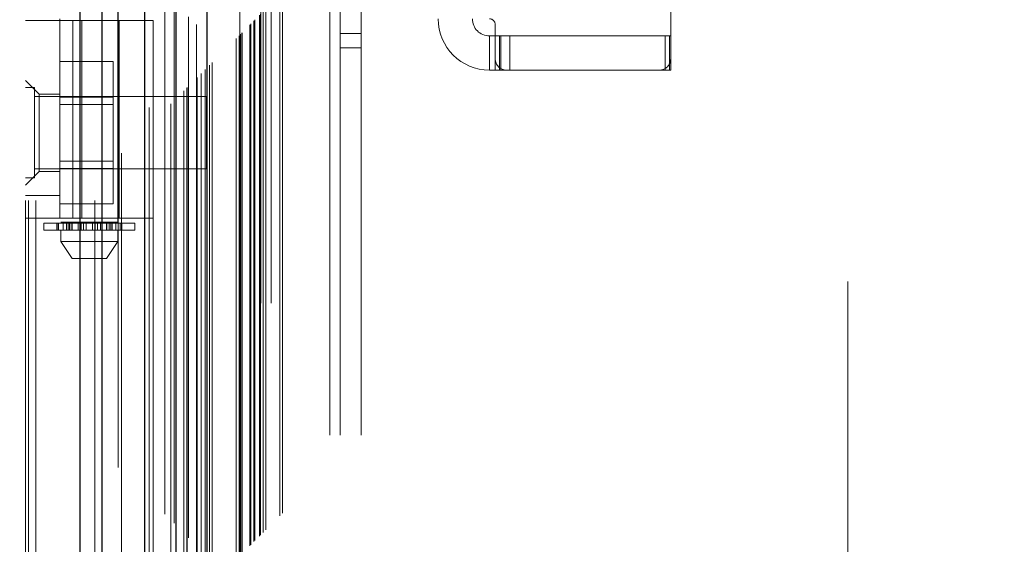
# Model space of a CAD drawing. Header units: inches. Extents: x 0.2 to 10.8, y 0.2 to 8.2.
# Tile 64 of 145: x 3.162 to 3.351, y 3.916 to 4.016. Entities that reach past the tile are written whole.
import ezdxf

# ---------------------------------------------------------------- set-up
doc = ezdxf.new("R2010")
doc.units = ezdxf.units.IN
doc.header["$MEASUREMENT"] = 0
doc.linetypes.add('HIDDEN', pattern=[0.075, 0.05, -0.025])
doc.layers.add('DIMENSIONS', color=140, linetype='Continuous')
doc.styles.add('SLDTEXTSTYLE0', font='TXT', dxfattribs={"width": 0.7})
doc.dimstyles.new('SLDDIMSTYLE0', dxfattribs={"dimtxt": 0.084961, "dimasz": 0.13, "dimexe": 0, "dimexo": 0.0625, "dimgap": 0.02124, "dimtad": 0, "dimtih": 1, "dimtoh": 1, "dimlfac": 18, "dimrnd": 1e-09, "dimzin": 12, "dimdsep": 46, "dimtxsty": 'SLDTEXTSTYLE0', "dimsah": 1, "dimcen": 0.09, "dimadec": 0, "dimazin": 3, "dimtfac": 1, "dimtofl": 0, "dimtmove": 0, "dimatfit": 3, "dimfxl": 0, "dimfrac": 2, "dimtolj": 1, "dimtzin": 12, "dimarcsym": 0})

# ---------------------------------------------------------------- blocks, each defined once
blk = doc.blocks.new('_D')
at = {"layer": 'DIMENSIONS'}
for p, q in [((3.30136, 4.89045), (2.69101, 4.89045)), ((2.81601, 4.89045), (2.81601, 4.25167)), ((2.65443, 4.09762), (2.6259, 4.09762)), ((2.6259, 4.09762), (2.6259, 3.96259)), ((2.97758, 4.09762), (3.00611, 4.09762)), ((3.00611, 4.09762), (3.00611, 3.96259)), ((2.6259, 3.96259), (2.65443, 3.96259)), ((3.00611, 3.96259), (2.97758, 3.96259)), ((2.81601, 3.23026), (2.81601, 3.94357)), ((3.3014, 3.23026), (2.69101, 3.23026))]:
    blk.add_line(p, q, dxfattribs=at)
for points in [[(2.81601, 4.89045), (2.79601, 4.76045), (2.83601, 4.76045)], [(2.81601, 3.23026), (2.83601, 3.36026), (2.79601, 3.36026)]]:
    blk.add_solid(points, dxfattribs=at)
at = {"layer": 'DIMENSIONS', "char_height": 0.083333, "attachment_point": 1, "style": 'SLDTEXTSTYLE0'}
for s, insert in [('29.88', (2.65443, 4.22406)), ('759.0', (2.65443, 4.07001))]:
    blk.add_mtext(s, dxfattribs=dict(at, insert=insert))

msp = doc.modelspace()

# ---------------------------------------------------------------- linework, layer by layer
at = {"color": 7, "linetype": 'HIDDEN', "lineweight": 18}
for p, q in [((3.1655913, 3.0817514), (3.1655913, 5.4497868)), ((3.1635913, 3.0817514), (3.1635913, 5.0451831)), ((3.1641771, 3.0817514), (3.1641771, 5.0448509)), ((3.1655913, 3.0817514), (3.1655913, 5.0441856)), ((3.1768944, 3.0817514), (3.1768944, 5.0388685)), ((3.1783086, 3.0817514), (3.1783086, 5.0386959)), ((3.18139, 5.0304811), (3.18139, 3.0902312)), ((3.1820059, 3.0908408), (3.1820059, 5.0298734)), ((3.1873413, 3.099616), (3.1873413, 5.0210982)), ((3.1880968, 3.0996872), (3.1880968, 5.0210269)), ((3.1903411, 5.0215598), (3.1903411, 3.0991544)), ((3.1914759, 3.1003108), (3.1914759, 5.0204034)), ((3.1920793, 5.0197996), (3.1920793, 3.100913)), ((3.1939757, 3.1028106), (3.1939757, 5.0179036)), ((3.1945184, 3.1033533), (3.1945184, 5.0173609)), ((3.1946182, 3.103453), (3.1946182, 5.0172611)), ((3.1948896, 5.0169958), (3.1948896, 3.1037262)), ((3.1963974, 5.0155034), (3.1963974, 3.1052107)), ((3.196418, 3.1052515), (3.196418, 5.0154637)), ((3.1965073, 3.1053422), (3.1965073, 5.015372)), ((3.1973035, 3.1061404), (3.1973035, 5.0145732)), ((3.1980533, 3.1068882), (3.1980533, 5.013826)), ((3.1983671, 5.01354), (3.1983671, 3.1071742)), ((3.1989216, 3.1077564), (3.1989216, 5.0129577)), ((3.1994087, 3.1082436), (3.1994087, 5.0124706)), ((3.203998, 3.1128329), (3.203998, 5.0078813)), ((3.2045535, 3.1133884), (3.2045535, 5.0073257)), ((3.2048313, 5.007048), (3.2048313, 3.1136662)), ((3.2048313, 3.1136662), (3.2048313, 5.007048)), ((3.2051091, 3.113944), (3.2051091, 5.0067702)), ((3.2051409, 3.1139641), (3.2051409, 5.0067419)), ((3.2066369, 3.1154718), (3.2066369, 5.0052424)), ((3.2066369, 3.1154718), (3.2066369, 5.0052424)), ((3.2067975, 3.1156324), (3.2067975, 5.0050818)), ((3.207417, 3.1162519), (3.207417, 5.0044623)), ((3.2076091, 3.116444), (3.2076091, 5.0042702)), ((3.2086908, 3.1175127), (3.2086908, 5.0032005)), ((3.2091623, 3.1179972), (3.2091623, 5.002717)), ((3.2096777, 3.1185126), (3.2096777, 5.0022016)), ((3.2124047, 3.1212395), (3.2124047, 4.9994746)), ((3.2128903, 3.121727), (3.2128903, 4.9990008)), ((3.2219802, 3.1366959), (3.2219802, 4.9839737)), ((3.2219802, 3.1366959), (3.2219802, 4.9839737)), ((3.2239802, 3.1366959), (3.2239802, 4.9839737)), ((3.2279802, 3.1366959), (3.2279802, 4.9839737)), ((3.2047352, 3.1620515), (3.2047352, 4.9586626)), ((3.2087352, 3.1620515), (3.2087352, 4.9586626)), ((3.2107352, 3.1620515), (3.2107352, 4.9586626)), ((3.2107352, 3.1620515), (3.2107352, 4.9586626)), ((3.3214019, 3.2662182), (3.3214019, 4.854496)), ((3.1703717, 4.1416543), (3.1703717, 3.9776123)), ((3.1813079, 3.9776123), (3.1813079, 4.1416543)), ((3.2873883, 4.0089684), (3.2873883, 4.1117681)), ((3.1635913, 4.0162956), (3.1880883, 4.0162956)), ((3.170153, 4.0166237), (3.170153, 4.0162956)), ((3.170153, 3.9783472), (3.170153, 4.0162956)), ((3.1726696, 3.9783472), (3.1726696, 4.0162956)), ((3.1743679, 4.0162956), (3.1743679, 3.9783472)), ((3.1815266, 3.9783472), (3.1815266, 4.0162956)), ((3.1880883, 3.9783472), (3.1880883, 4.0162956)), ((3.2537051, 4.0155301), (3.2537051, 4.0089684)), ((3.2239802, 4.0138348), (3.2279802, 4.0138348)), ((3.2526114, 4.0133429), (3.2526114, 4.0067812)), ((3.2526114, 4.0133429), (3.2537051, 4.0133429)), ((3.2537051, 4.0133429), (3.2547987, 4.0133429)), ((3.2545511, 4.0067812), (3.2545511, 4.0133429)), ((3.2547987, 4.0067812), (3.2547987, 4.0133429)), ((3.2862947, 4.0133429), (3.2547987, 4.0133429)), ((3.2565005, 4.0067812), (3.2565005, 4.0133429)), ((3.2862947, 4.0067812), (3.2862947, 4.0133429)), ((3.2862947, 4.0133429), (3.2873883, 4.0133429)), ((3.2871505, 4.0067812), (3.2871505, 4.0133429)), ((3.2239802, 4.011057), (3.2279802, 4.011057)), ((3.170153, 4.0084154), (3.1804308, 4.0084154)), ((3.1804308, 4.0015834), (3.1804308, 4.0084154)), ((3.2537051, 4.0067812), (3.2537051, 4.0089684)), ((3.2873883, 4.0067812), (3.2873883, 4.0089684)), ((3.2537051, 4.0067812), (3.2526114, 4.0067812)), ((3.2547987, 4.0067812), (3.2537051, 4.0067812)), ((3.2558923, 4.0067812), (3.2547987, 4.0067812)), ((3.2558923, 4.0067812), (3.2852011, 4.0067812)), ((3.2862947, 4.0067812), (3.2852011, 4.0067812)), ((3.2873883, 4.0067812), (3.2862947, 4.0067812)), ((3.166216, 4.002188), (3.1635913, 4.0048127)), ((3.1653274, 4.003432), (3.1635913, 4.003432)), ((3.1653274, 3.9860709), (3.1653274, 4.003432)), ((3.1983135, 4.0016959), (3.1653274, 4.0016959)), ((3.166216, 4.002188), (3.166216, 3.9947514)), ((3.170153, 4.002188), (3.166216, 4.002188)), ((3.170153, 4.0015834), (3.1804308, 4.0015834)), ((3.1804308, 3.9879195), (3.1804308, 4.0015834)), ((3.1983135, 3.987807), (3.1983135, 4.0016959)), ((3.1804308, 4.0001931), (3.170153, 4.0001931)), ((3.166216, 3.9947514), (3.166216, 3.9873149)), ((3.170153, 3.9893098), (3.1804308, 3.9893098)), ((3.1635913, 3.9846902), (3.166216, 3.9873149)), ((3.1653274, 3.987807), (3.1983135, 3.987807)), ((3.166216, 3.9873149), (3.170153, 3.9873149)), ((3.170153, 3.9879195), (3.1804308, 3.9879195)), ((3.1804308, 3.9810875), (3.1804308, 3.9879195)), ((3.1635913, 3.9860709), (3.1653274, 3.9860709)), ((3.170153, 3.9827217), (3.1635913, 3.9827217)), ((3.170153, 3.9810875), (3.1804308, 3.9810875)), ((3.1880883, 3.9783472), (3.1635913, 3.9783472)), ((3.1670909, 3.9773936), (3.170789, 3.9773936)), ((3.1670909, 3.9773936), (3.1670909, 3.9760813)), ((3.1696151, 3.9773936), (3.1696151, 3.9760813)), ((3.1696392, 3.9760813), (3.1696392, 3.9773936)), ((3.1699393, 3.9773936), (3.1699393, 3.9760813)), ((3.1813079, 3.9776123), (3.1703717, 3.9776123)), ((3.170789, 3.9773936), (3.170789, 3.9760813)), ((3.170789, 3.9773936), (3.1714686, 3.9773936)), ((3.1714686, 3.9760813), (3.1714686, 3.9773936)), ((3.1714686, 3.9773936), (3.1725223, 3.9773936)), ((3.1717417, 3.9760813), (3.1717417, 3.9773936)), ((3.1720121, 3.9776123), (3.1720121, 3.9760813)), ((3.1720121, 3.9773936), (3.1720121, 3.9760813)), ((3.1720605, 3.9773936), (3.1720605, 3.9760813)), ((3.172066, 3.9760813), (3.172066, 3.9773936)), ((3.1724793, 3.9760813), (3.1724793, 3.9773936)), ((3.1725223, 3.9773936), (3.1725223, 3.9760813)), ((3.1725223, 3.9773936), (3.1725327, 3.9773936)), ((3.1725223, 3.9773936), (3.1736931, 3.9773936)), ((3.1725327, 3.9760813), (3.1725327, 3.9773936)), ((3.1736931, 3.9773936), (3.1736931, 3.9760813)), ((3.1736931, 3.9773936), (3.1742588, 3.9773936)), ((3.1742588, 3.9760813), (3.1742588, 3.9773936)), ((3.1742588, 3.9773936), (3.1747417, 3.9773936)), ((3.1747417, 3.9773936), (3.1747417, 3.9760813)), ((3.1747417, 3.9773936), (3.1752335, 3.9773936)), ((3.1752335, 3.9760813), (3.1752335, 3.9773936)), ((3.1752335, 3.9773936), (3.176446, 3.9773936)), ((3.176446, 3.9773936), (3.176446, 3.9760813)), ((3.176446, 3.9773936), (3.1769379, 3.9773936)), ((3.1769379, 3.9760813), (3.1769379, 3.9773936)), ((3.1769379, 3.9773936), (3.1774208, 3.9773936)), ((3.1774208, 3.9773936), (3.1774208, 3.9760813)), ((3.1774208, 3.9773936), (3.1779865, 3.9773936)), ((3.1779865, 3.9760813), (3.1779865, 3.9773936)), ((3.1779865, 3.9773936), (3.1791469, 3.9773936)), ((3.1791469, 3.9773936), (3.1791573, 3.9773936)), ((3.1791469, 3.9773936), (3.1791469, 3.9760813)), ((3.1791573, 3.9760813), (3.1791573, 3.9773936)), ((3.1791573, 3.9773936), (3.180211, 3.9773936)), ((3.1792003, 3.9773936), (3.1792003, 3.9760813)), ((3.1796136, 3.9773936), (3.1796136, 3.9760813)), ((3.1796191, 3.9760813), (3.1796191, 3.9773936)), ((3.1796674, 3.9760813), (3.1796674, 3.9776123)), ((3.1796674, 3.9760813), (3.1796674, 3.9773936)), ((3.1799378, 3.9773936), (3.1799378, 3.9760813)), ((3.180211, 3.9773936), (3.180211, 3.9760813)), ((3.180211, 3.9773936), (3.1808905, 3.9773936)), ((3.1808905, 3.9760813), (3.1808905, 3.9773936)), ((3.1808905, 3.9773936), (3.1845887, 3.9773936)), ((3.1817402, 3.9760813), (3.1817402, 3.9773936)), ((3.1820404, 3.9773936), (3.1820404, 3.9760813)), ((3.1820645, 3.9760813), (3.1820645, 3.9773936)), ((3.1845887, 3.9760813), (3.1845887, 3.9773936)), ((3.170789, 3.9760813), (3.1670909, 3.9760813)), ((3.1703717, 3.9760813), (3.1703717, 3.973894)), ((3.1714686, 3.9760813), (3.170789, 3.9760813)), ((3.172109, 3.9760813), (3.1714686, 3.9760813)), ((3.1720605, 3.9760813), (3.1795706, 3.9760813)), ((3.180211, 3.9760813), (3.1795706, 3.9760813)), ((3.1808905, 3.9760813), (3.180211, 3.9760813)), ((3.1845887, 3.9760813), (3.1808905, 3.9760813)), ((3.1813079, 3.973894), (3.1813079, 3.9760813)), ((3.1703717, 3.973894), (3.1813079, 3.973894)), ((3.1703717, 3.973894), (3.1725589, 3.9706132)), ((3.1791206, 3.9706132), (3.1813079, 3.973894)), ((3.1725589, 3.9706132), (3.1791206, 3.9706132))]:
    msp.add_line(p, q, dxfattribs=at)
at = {"color": 7, "linetype": 'Continuous', "lineweight": 25}
for p, q in [((3.174066, 3.0817514), (3.174066, 5.0388685)), ((3.1783086, 3.0817514), (3.1783086, 5.0386959)), ((3.1864019, 5.0215598), (3.1864019, 3.0991544)), ((3.1924582, 5.0155034), (3.1924582, 3.1052107)), ((3.1983671, 5.01354), (3.1983671, 3.1071742))]:
    msp.add_line(p, q, dxfattribs=at)
at = {"color": 7, "linetype": 'HIDDEN', "lineweight": 18, "flags": 128}
msp.add_lwpolyline([(3.2046954, 5.0071739), (3.2046961, 4.0402087), (3.2046954, 3.1135422)], dxfattribs=at)
at = {"color": 7, "linetype": 'HIDDEN', "lineweight": 18}
for centre, radius, start, end in [((3.2526114, 4.0166237), 0.0098425, 180, 270), ((3.2526114, 4.0166237), 0.0032808, 180, 270), ((3.2526114, 4.0155301), 0.0010936, 0, 90), ((3.2558923, 4.0089684), 0.0021872, 180, 270), ((3.2852011, 4.0089684), 0.0021872, 270, 0)]:
    msp.add_arc(centre, radius, start, end, dxfattribs=at)
msp.add_open_spline([(3.208476, 3.1173164), (3.2084743, 3.1216032), (3.2084705, 3.1312511), (3.2084724, 3.1463497), (3.2084733, 3.162441), (3.2084727, 3.1856607), (3.2084729, 3.2159357), (3.2084728, 3.2856034), (3.2084729, 3.4225519), (3.2084728, 3.6894411), (3.2084731, 4.0966539), (3.2084718, 4.5165921), (3.208474, 4.8027306), (3.2084725, 4.9124504), (3.2084736, 4.9384937), (3.208472, 4.960887), (3.2084711, 4.9789527), (3.2084771, 4.9916274), (3.2084829, 4.9995233), (3.2084897, 5.0031696), (3.2084901, 5.0033876)], degree=3, knots=[0, 0, 0, 0, 0.006818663, 0.015345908, 0.024016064, 0.032413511, 0.052279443, 0.072171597, 0.143227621, 0.270110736, 0.496687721, 0.790943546, 0.938067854, 0.951821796, 0.965464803, 0.979492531, 0.987440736, 0.994200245, 0.999653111, 1, 1, 1, 1], dxfattribs=at)

# ---------------------------------------------------------------- dimensions: what is measured, and where the dimension line sits
at = {"layer": 'DIMENSIONS'}
dim = msp.add_linear_dim(base=(2.8160068, 3.2302645), p1=(3.3513648, 4.8904496), p2=(3.3514019, 3.2302645), angle=90, dimstyle='SLDDIMSTYLE0', dxfattribs=at)
dim.commit()
dim.dimension.update_dxf_attribs({"geometry": '_D', "text_midpoint": (2.8160068, 4.0976164), "dimtype": 160})

doc.saveas('drawing.dxf')
